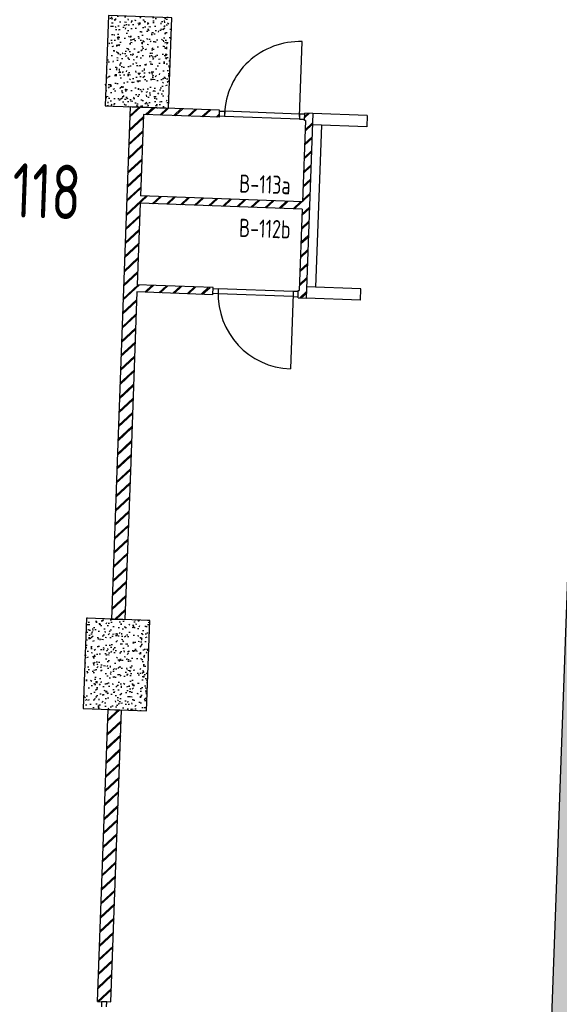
# Model space of a CAD drawing. Header units: millimetres. Extents: x 119024465 to 119292677, y 483022511 to 483148062.
# Tile 114 of 162: x 119196352 to 119202308, y 483061972 to 483072843. Entities that reach past the tile are written whole.
import ezdxf

# ---------------------------------------------------------------- set-up
doc = ezdxf.new("R2010")
doc.units = ezdxf.units.MM
doc.header["$LTSCALE"] = 100
for name, color, linetype in [('AL22----', 2, 'CONTINUOUS'), ('AL22----_ARC', 8, 'CONTINUOUS'), ('AL28----', 4, 'CONTINUOUS'), ('AL28----_ARC', 8, 'CONTINUOUS'), ('AL32----', 6, 'CONTINUOUS'), ('BT00----_RUIMTENRS', 7, 'CONTINUOUS')]:
    doc.layers.add(name, color=color, linetype=linetype)
doc.styles.get("Standard").update_dxf_attribs({"font": 'ISOCP.SHX'})
pattern_1 = [(42.91200747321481, (119153097.5669324, 483019764.0029071), (-74.89618102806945, 80.56402464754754), []), (42.91200747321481, (119153098.1134465, 483019778.9929479), (-74.89618102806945, 80.56402464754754), [])]

# ---------------------------------------------------------------- blocks, each defined once
blk = doc.blocks.new('KOLOM')
at = {"layer": 'AL28----', "linetype": 'Continuous'}
for p, q in [((0.5, 0.5), (-0.5, 0.5)), ((-0.5, 0.5), (-0.5, -0.5)), ((0.5, -0.5), (0.5, 0.5)), ((-0.5, -0.5), (0.5, -0.5))]:
    blk.add_line(p, q, dxfattribs=at)
blk = doc.blocks.new('700x1000')
at = {"layer": 'AL28----_ARC'}
h = blk.add_hatch(dxfattribs=at)
h.set_pattern_fill('AR-CONC', color=256, style=0)
h.set_pattern_definition([(50, (-45089.35556316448, -60865.60492282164), (182.1846689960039, -15.93908553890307), [19.05, -209.55]), (355, (-45089.35556316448, -60865.60492282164), (-35.24282597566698, 191.05664288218), [15.24, -167.64]), (100.451, (-45074.17356316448, -60866.93317282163), (146.9425016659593, 175.1166878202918), [16.19, -178.09]), (46.18420000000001, (-45089.35556316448, -60814.80492282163), (271.0790408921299, -42.04232793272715), [28.575, -314.325]), (96.6356, (-45066.76566316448, -60818.30842282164), (237.4042344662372, 247.4255558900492), [24.285, -267.135]), (351.1840000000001, (-45089.35556316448, -60814.80492282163), (237.4046058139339, 247.4251178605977), [22.86, -251.46]), (21, (-45063.95556316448, -60827.50492282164), (151.6148798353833, -102.2655185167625), [19.05, -209.55]), (326.0000000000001, (-45063.95556316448, -60827.50492282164), (61.80202834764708, 184.1879661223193), [15.24, -167.64]), (71.4514, (-45051.32106316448, -60836.02702282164), (213.4164907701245, 81.92285771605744), [16.19, -178.09]), (37.50000000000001, (-45089.35556316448, -60865.60492282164), (3.088603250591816, 84.55503887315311), [0, -165.608, 0, -170.18, 0, -168.275]), (7.499999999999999, (-45089.35556316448, -60865.60492282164), (66.81966251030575, 100.1805748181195), [0, -97.028, 0, -161.798, 0, -64.135]), (327.5, (-45145.99756316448, -60865.60492282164), (135.5905951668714, -5.72874399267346), [0, -63.5, 0, -198.12, 0, -262.89]), (317.5, (-45171.39756316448, -60865.60492282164), (148.129181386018, 25.42649103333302), [0, -82.55, 0, -131.572, 0, -186.69])])
h.paths.add_polyline_path([(350, 500), (-350, 500.0000000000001), (-350, -500), (350, -500)])
at = {"layer": 'AL28----', "xscale": 700, "yscale": 1000, "zscale": 2600}
blk.add_blockref('KOLOM', (0, 0), dxfattribs=at)

msp = doc.modelspace()

# ---------------------------------------------------------------- hatches: boundary and pattern name
at = {"layer": 'AL22----_ARC'}
h = msp.add_hatch(dxfattribs=at)
h.set_pattern_fill('SCHOON', color=256, scale=2, angle=-2.087992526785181, style=0, pattern_type=2)
h.set_pattern_definition(pattern_1)
h.paths.add_polyline_path([(119197576.7734284, 483067958.8797096), (119197426.8730207, 483067964.3448514), (119197569.6953933, 483071881.7421723), (119198559.038084, 483071845.6722364), (119198556.1233417, 483071765.7253523), (119197716.6810587, 483071796.3301464), (119197683.8902078, 483070896.9277002), (119199472.7017396, 483070831.7103413), (119199505.4925904, 483071731.1127875), (119199495.4992299, 483071731.4771303), (119199498.4139722, 483071811.4240144), (119199588.3542168, 483071808.1449293), (119199514.0282882, 483069769.4993848), (119199424.0880436, 483069772.7784699), (119199427.0027859, 483069852.725354), (119199436.9961464, 483069852.3610111), (119199469.7869973, 483070751.7634573), (119197680.9754655, 483070816.9808162), (119197648.1846147, 483069917.57837), (119198487.6268978, 483069886.9735759), (119198484.7121554, 483069807.0266919), (119197645.2698724, 483069837.6314859)])
h = msp.add_hatch(dxfattribs=at)
h.set_pattern_fill('SCHOON', color=256, scale=2, angle=-2.087992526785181, style=0, pattern_type=2)
h.set_pattern_definition(pattern_1)
h.paths.add_polyline_path([(119197363.4773758, 483066225.5001222), (119197513.3777835, 483066220.0349804), (119197576.7734284, 483067958.8797097), (119197426.8730207, 483067964.3448515)])
h = msp.add_hatch(dxfattribs=at)
h.set_pattern_fill('SCHOON', color=256, scale=2, angle=-2.087992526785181, style=0, pattern_type=2)
h.set_pattern_definition([(42.91200747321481, (119155718.1166875, 483014104.7676247), (-74.89618102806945, 80.56402464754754), []), (42.91200747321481, (119155718.6632017, 483014119.7576655), (-74.89618102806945, 80.56402464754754), [])])
h.paths.add_polyline_path([(119197359.4429559, 483061997.8401638), (119197209.5425483, 483062003.3053057), (119197327.043097, 483065226.164071), (119197476.9435047, 483065220.6989291)])
at = {"layer": 'AL28----_ARC'}
h = msp.add_hatch(dxfattribs=at)
h.set_pattern_fill('AR-CONC', color=256, angle=-2.087992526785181, style=0)
h.set_pattern_definition([(47.91200747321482, (119153097.5669324, 483019764.0029071), (181.4829786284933, -22.56626980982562), [19.05, -209.55]), (352.9120074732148, (119153097.5669324, 483019764.0029071), (-28.25841556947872, 192.213838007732), [15.24, -167.64]), (98.3630074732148, (119153112.6904584, 483019762.1223937), (153.2251895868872, 169.6466752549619), [16.19, -178.09]), (44.09620747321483, (119153099.4177937, 483019814.7691785), (269.3672764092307, -51.89098330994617), [28.575, -314.3249999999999]), (94.54760747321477, (119153121.8650477, 483019810.4449579), (246.2613818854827, 238.6116259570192), [24.285, -267.135]), (349.0960074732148, (119153099.4177937, 483019814.7691785), (246.2617370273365, 238.6111746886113), [22.86, -251.46]), (18.91200747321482, (119153124.3382141, 483019801.15218), (147.7882449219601, -107.7215982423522), [19.05, -209.55]), (323.9120074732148, (119153124.3382141, 483019801.15218), (68.47175066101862, 181.813962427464), [15.24, -167.64]), (69.36340747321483, (119153136.6538288, 483019792.1754093), (216.2595933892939, 74.09278923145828), [16.19, -178.09]), (35.41200747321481, (119153097.5669324, 483019764.0029071), (6.1672544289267, 84.38636762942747), [0, -165.608, 0, -170.18, 0, -168.275]), (5.412007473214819, (119153097.5669324, 483019764.0029071), (70.42530466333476, 97.67953384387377), [0, -97.028, 0, -161.798, 0, -64.135]), (325.4120074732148, (119153040.9625397, 483019766.0666175), (135.2918473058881, -10.66508593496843), [0, -63.49999999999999, 0, -198.12, 0, -262.8899999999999]), (315.4120074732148, (119153015.579404, 483019766.9920482), (148.9572270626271, 20.01262926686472), [0, -82.54999999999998, 0, -131.572, 0, -186.69])])
h.paths.add_polyline_path([(119203077.5736256, 483079270.972672), (119203217.4806728, 483079265.871873), (119203230.2326703, 483079615.6394909), (119202730.5646447, 483079633.8566303), (119202712.3475053, 483079134.1886047), (119202852.2545525, 483079129.0878056), (119202107.1735529, 483058692.6655575), (119197520.2210777, 483058859.8988968), (119197545.5429014, 483059554.4374523), (119196846.0076655, 483059579.9414475), (119196813.398986, 483058685.5356816), (119202319.7406285, 483058484.7828059)])

# ---------------------------------------------------------------- linework, layer by layer
at = {"layer": 'AL22----'}
for p, q in [((119197569.6953933, 483071881.7421723), (119197426.8730207, 483067964.3448514)), ((119198559.038084, 483071845.6722364), (119197569.6953933, 483071881.7421723)), ((119197716.6810587, 483071796.3301464), (119197683.8902078, 483070896.9277002)), ((119198556.1233417, 483071765.7253523), (119197716.6810587, 483071796.3301464)), ((119198556.1233417, 483071765.7253523), (119198559.038084, 483071845.6722364)), ((119199495.4992299, 483071731.4771303), (119199498.4139722, 483071811.4240144)), ((119199588.3542168, 483071808.1449293), (119199498.4139722, 483071811.4240144)), ((119199588.3542168, 483071808.1449293), (119199514.0282882, 483069769.4993848)), ((119200188.556962, 483071786.3124014), (119199588.3542168, 483071808.1449293)), ((119199505.4925904, 483071731.1127875), (119199472.7017396, 483070831.7103413)), ((119199505.4925904, 483071731.1127875), (119199495.4992299, 483071731.4771303)), ((119199683.7353559, 483071679.6343838), (119199618.5152908, 483069890.7486233)), ((119199472.7017396, 483070831.7103413), (119197683.8902078, 483070896.9277002)), ((119197680.9754655, 483070816.9808162), (119197648.1846147, 483069917.57837)), ((119199469.7869973, 483070751.7634573), (119197680.9754655, 483070816.9808162)), ((119199469.7869973, 483070751.7634573), (119199436.9961464, 483069852.3610111)), ((119198487.6268978, 483069886.9735759), (119197648.1846147, 483069917.57837)), ((119197645.2698724, 483069837.6314859), (119197576.7734284, 483067958.8797096)), ((119198484.7121554, 483069807.0266919), (119197645.2698724, 483069837.6314859)), ((119198484.7121554, 483069807.0266919), (119198487.6268978, 483069886.9735759)), ((119199424.0880436, 483069772.7784699), (119199427.0027859, 483069852.725354)), ((119199427.0027859, 483069852.725354), (119199436.9961464, 483069852.3610111)), ((119199424.0880436, 483069772.7784699), (119199514.0282882, 483069769.4993848)), ((119197426.8730207, 483067964.3448514), (119197363.4773758, 483066225.5001222)), ((119197576.7734284, 483067958.8797097), (119197513.3777835, 483066220.0349804)), ((119197363.4773758, 483066225.5001222), (119197513.3777835, 483066220.0349804)), ((119197209.5425482, 483062003.3053057), (119197327.0430971, 483065226.164071)), ((119197327.0430971, 483065226.164071), (119197476.9435048, 483065220.6989291)), ((119197359.4429559, 483061997.8401638), (119197476.9435048, 483065220.6989291)), ((119197209.5425482, 483062003.3053057), (119197359.4429559, 483061997.8401638))]:
    msp.add_line(p, q, dxfattribs=at)
at = {"layer": 'AL22----', "extrusion": (0, 0, -1)}
for p, q in [((119200188.556962, 483071786.3124014), (119200184.0042974, 483071661.395336)), ((119200184.0042974, 483071661.395336), (119199583.8017508, 483071683.2778116)), ((119200118.807908, 483069872.5217076), (119199518.6047941, 483069894.3886133)), ((119200114.2552435, 483069747.6046421), (119200118.807908, 483069872.5217076)), ((119200114.2314022, 483069747.632479), (119199514.0282882, 483069769.4993848))]:
    msp.add_line(p, q, dxfattribs=at)
at = {"layer": 'AL28----'}
msp.add_lwpolyline([(119203077.5736256, 483079270.972672), (119203217.4806728, 483079265.871873), (119203230.2326703, 483079615.6394909), (119202730.5646447, 483079633.8566303), (119202712.3475053, 483079134.1886047), (119202852.2545525, 483079129.0878056), (119202107.1735529, 483058692.6655575), (119197520.2210777, 483058859.8988968), (119197545.5429014, 483059554.4374523), (119196846.0076655, 483059579.9414475), (119196813.398986, 483058685.5356816), (119202319.7406285, 483058484.7828059), (119203077.5736256, 483079270.972672)], close=True, dxfattribs=at)
at = {"layer": 'AL32----'}
for p, q in [((119199440.9937822, 483071773.4908919), (119199471.161365, 483072600.9411423)), ((119198556.5605531, 483071777.7173849), (119198558.6008727, 483071833.6802037)), ((119198612.5233719, 483071775.6770653), (119198556.5605531, 483071777.7173849)), ((119198558.6008727, 483071833.6802037), (119198614.5636916, 483071831.6398841)), ((119198614.5636916, 483071831.6398841), (119198612.5233719, 483071775.6770653)), ((119199439.9736224, 483071745.5094825), (119198612.5233719, 483071775.6770653)), ((119199442.013942, 483071801.4723014), (119198614.5636916, 483071831.6398841)), ((119199442.013942, 483071801.4723014), (119199439.9736224, 483071745.5094825)), ((119199497.9767609, 483071799.4319817), (119199442.013942, 483071801.4723014)), ((119199495.9364413, 483071743.4691629), (119199497.9767609, 483071799.4319817)), ((119199439.9736224, 483071745.5094825), (119199495.9364413, 483071743.4691629)), ((119198485.1493668, 483069819.0187244), (119198487.1896864, 483069874.9815432)), ((119198541.1121857, 483069816.9784048), (119198485.1493668, 483069819.0187244)), ((119198487.1896864, 483069874.9815432), (119198543.1525053, 483069872.9412237)), ((119198543.1525053, 483069872.9412237), (119198541.1121857, 483069816.9784048)), ((119199368.5624361, 483069786.810822), (119198541.1121857, 483069816.9784048)), ((119199370.6027557, 483069842.7736409), (119198543.1525053, 483069872.9412237)), ((119199369.5825959, 483069814.7922314), (119199339.4150131, 483068987.3419811)), ((119199370.6027557, 483069842.7736409), (119199368.5624361, 483069786.810822)), ((119199426.5655746, 483069840.7333213), (119199370.6027557, 483069842.7736409)), ((119199424.525255, 483069784.7705024), (119199426.5655746, 483069840.7333213)), ((119199368.5624361, 483069786.810822), (119199424.525255, 483069784.7705024)), ((119197256.5113426, 483062001.5928946), (119197254.4710231, 483061945.6300756)), ((119197312.4741615, 483061999.5525749), (119197256.5113426, 483062001.5928946)), ((119197310.4338419, 483061943.5897561), (119197312.4741615, 483061999.5525749))]:
    msp.add_line(p, q, dxfattribs=at)
for centre, radius, start, end in [((119199440.9937822, 483071773.4908919), 827.9999999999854, 87.91200707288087, 177.9120071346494), ((119199369.5825959, 483069814.7922314), 827.9999999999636, 177.9120071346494, 267.9120070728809)]:
    msp.add_arc(centre, radius, start, end, dxfattribs=at)

# ---------------------------------------------------------------- block references
at = {"layer": 'AL28----', "rotation": 357.9120074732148}
for p in [(119197662.8627365, 483072378.677627), (119197420.2104403, 483065723.0995257)]:
    msp.add_blockref('700x1000', p, dxfattribs=at)

# ---------------------------------------------------------------- texts
at = {"layer": 'BT00----_RUIMTENRS', "width": 0.8}
for s, height, p in [('B-118', 599.9999999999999, (119195599.5425768, 483070686.9714226)), ('B-113a', 200, (119198772.2251516, 483070935.1076729)), ('B-112b', 200, (119198770.2328011, 483070446.8374916))]:
    msp.add_text(s, height=height, rotation=357.9091074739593, dxfattribs=at).set_placement(p)

doc.saveas('drawing.dxf')
